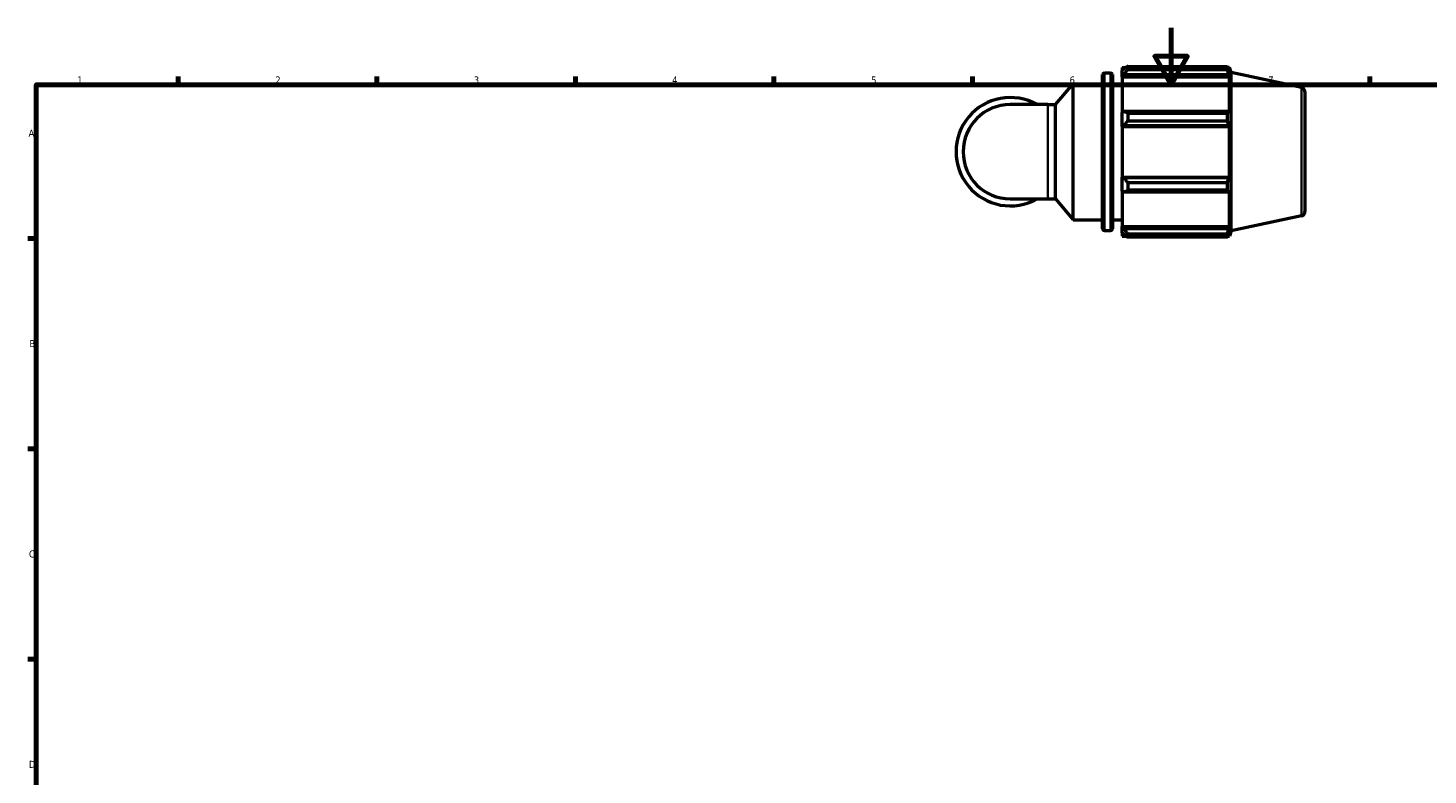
# Model space of a CAD drawing. Header units: millimetres. Extents: x 0 to 931, y 0 to 900.
# Tile 2 of 5: x 17 to 511, y 330 to 594. Entities that reach past the tile are written whole.
import ezdxf

# ---------------------------------------------------------------- set-up
doc = ezdxf.new("R2010")
doc.units = ezdxf.units.MM
for name, color, linetype, lineweight in [('Border (ISO)', 7, 'Continuous', 70), ('Visible (ISO)', 7, 'Continuous', 50), ('Visible Narrow (ISO)', 7, 'Continuous', 35)]:
    doc.layers.add(name, color=color, linetype=linetype, lineweight=lineweight)
doc.styles.add('Note Text (ISO)', font='tahoma.ttf')

# ---------------------------------------------------------------- blocks, each defined once
blk = doc.blocks.new('Borders Default Border')
at = {"layer": 'Border (ISO)'}
for p, q in [((70.08, 574), (70.08, 576.9)), ((140.17, 574), (140.17, 576.9)), ((210.25, 574), (210.25, 576.9)), ((280.33, 574), (280.33, 576.9)), ((350.42, 574), (350.42, 576.9)), ((490.58, 574), (490.58, 576.9)), ((20, 519.75), (17.1, 519.75)), ((20, 445.5), (17.1, 445.5)), ((20, 371.25), (17.1, 371.25))]:
    blk.add_line(p, q, dxfattribs=at)
at = {"layer": 'Border (ISO)', "flags": 128}
for points in [[(420.5, 594), (420.5, 574), (414.73, 584), (426.27, 584), (420.5, 574)], [(20, 20), (20, 574), (821, 574), (821, 20), (20, 20)]]:
    blk.add_lwpolyline(points, dxfattribs=at)
at = {"layer": 'Border (ISO)', "color": 232, "true_color": 0xca0064, "char_height": 2.5, "attachment_point": 7, "style": 'Note Text (ISO)'}
for s, insert in [('1', (34.48, 574.4)), ('2', (104.37, 574.4)), ('3', (174.43, 574.35)), ('4', (244.42, 574.4)), ('5', (314.64, 574.35)), ('6', (384.66, 574.35)), ('7', (454.77, 574.4)), ('A', (17.29, 555.62)), ('B', (17.59, 481.37)), ('C', (17.43, 407.08)), ('D', (17.43, 332.88))]:
    blk.add_mtext(s, dxfattribs=dict(at, insert=insert))

msp = doc.modelspace()

# ---------------------------------------------------------------- linework, layer by layer
at = {"layer": 'Visible (ISO)'}
for p, q in [((396.956, 578.181), (399.143, 578.181)), ((403.249, 580.101), (403.249, 579.028)), ((403.249, 580.101), (404.612, 580.101)), ((403.889, 579.639), (403.249, 579.028)), ((403.249, 577.022), (403.249, 579.028)), ((405.169, 580.45), (405.169, 579.293)), ((405.169, 580.45), (440.406, 580.45)), ((440.406, 579.293), (405.169, 579.293)), ((440.406, 579.293), (440.406, 580.45)), ((440.587, 580.101), (441.134, 580.101)), ((441.134, 578.723), (440.822, 579.639)), ((441.729, 578.267), (441.134, 580.101)), ((441.134, 578.723), (441.134, 580.101)), ((441.729, 522.414), (441.729, 578.267)), ((466.462, 573.01), (441.729, 578.267)), ((379.727, 566.965), (385.916, 574.341)), ((385.916, 526.341), (385.916, 574.341)), ((385.916, 574.341), (396.316, 574.341)), ((396.316, 523.141), (396.316, 577.541)), ((399.783, 577.541), (399.783, 523.141)), ((399.783, 574.341), (403.249, 574.341)), ((403.249, 577.022), (403.889, 577.59)), ((403.249, 576.738), (403.249, 577.022)), ((403.249, 576.738), (403.249, 564.23)), ((403.249, 576.738), (441.134, 576.738)), ((403.889, 577.59), (440.822, 577.59)), ((440.822, 577.59), (441.134, 576.738)), ((441.134, 564.082), (441.134, 576.738)), ((467.729, 571.445), (467.729, 529.236)), ((377.029, 566.965), (363.729, 566.965)), ((377.029, 566.965), (379.727, 566.965)), ((379.727, 533.716), (379.727, 566.965)), ((403.889, 564.526), (403.249, 564.23)), ((403.249, 559.386), (403.249, 564.23)), ((440.822, 564.526), (403.889, 564.526)), ((405.169, 563.97), (405.169, 561.176)), ((405.169, 563.97), (440.406, 563.97)), ((440.406, 561.176), (440.406, 563.97)), ((441.134, 564.082), (440.822, 564.526)), ((403.249, 559.386), (403.889, 559.578)), ((403.249, 559.29), (403.249, 559.386)), ((403.249, 559.29), (403.249, 541.392)), ((403.249, 559.29), (441.134, 559.29)), ((403.889, 559.578), (440.822, 559.578)), ((440.406, 561.176), (405.169, 561.176)), ((440.822, 559.578), (441.134, 559.29)), ((441.134, 541.392), (441.134, 559.29)), ((403.249, 541.295), (403.249, 541.392)), ((403.249, 541.392), (441.134, 541.392)), ((403.249, 536.451), (403.249, 541.295)), ((403.889, 541.103), (403.249, 541.295)), ((440.822, 541.103), (403.889, 541.103)), ((405.169, 539.505), (405.169, 536.712)), ((405.169, 539.505), (440.406, 539.505)), ((440.406, 536.712), (440.406, 539.505)), ((441.134, 541.392), (440.822, 541.103)), ((363.729, 533.716), (377.029, 533.716)), ((377.029, 533.716), (379.727, 533.716)), ((379.727, 533.716), (385.916, 526.341)), ((403.249, 536.451), (403.889, 536.156)), ((403.249, 536.451), (403.249, 523.943)), ((403.889, 536.156), (440.822, 536.156)), ((440.406, 536.712), (405.169, 536.712)), ((440.822, 536.156), (441.134, 536.599)), ((441.134, 523.943), (441.134, 536.599)), ((385.916, 526.341), (396.316, 526.341)), ((399.783, 526.341), (403.249, 526.341)), ((403.249, 523.659), (403.249, 523.943)), ((403.249, 523.943), (441.134, 523.943)), ((441.134, 523.943), (440.822, 523.092)), ((466.462, 527.671), (441.729, 522.414)), ((396.956, 522.501), (399.143, 522.501)), ((403.249, 521.653), (403.249, 523.659)), ((403.889, 523.092), (403.249, 523.659)), ((403.249, 521.653), (403.889, 521.042)), ((403.249, 521.653), (403.249, 520.581)), ((403.249, 520.581), (404.612, 520.581)), ((440.822, 523.092), (403.889, 523.092)), ((405.169, 521.388), (405.169, 520.231)), ((405.169, 521.388), (440.406, 521.388)), ((440.406, 520.231), (405.169, 520.231)), ((440.406, 520.231), (440.406, 521.388)), ((440.587, 520.581), (441.134, 520.581)), ((440.822, 521.042), (441.134, 521.958)), ((441.729, 522.414), (441.134, 520.581)), ((441.134, 520.581), (441.134, 521.958))]:
    msp.add_line(p, q, dxfattribs=at)
for centre, radius, start, end in [((396.956, 577.541), 0.64, 90, 180), ((399.143, 577.541), 0.64, 0, 90), ((363.729, 550.341), 19.118, 60.40815, 299.59185), ((466.129, 571.445), 1.6, 0, 78), ((363.729, 550.341), 16.625, 90, 270), ((466.129, 529.236), 1.6, 282, 0), ((396.956, 523.141), 0.64, 180, 270), ((399.143, 523.141), 0.64, 270, 0)]:
    msp.add_arc(centre, radius, start, end, dxfattribs=at)
for points, weights in [([(405.169, 580.45), (404.504, 580.036), (403.889, 579.639)], [1.01887259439, 1.01329853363, 1.00693231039]), ([(403.889, 577.59), (404.504, 578.424), (405.169, 579.293)], [1.00693231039, 1.01329853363, 1.01887259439]), ([(440.406, 580.45), (440.622, 580.036), (440.822, 579.639)], [1, 1.00143988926, 1.00206317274]), ([(440.822, 577.59), (440.622, 578.424), (440.406, 579.293)], [1.00206317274, 1.00143988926, 1]), ([(405.169, 563.97), (404.504, 564.253), (403.889, 564.526)], [1.01887259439, 1.01329853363, 1.00693231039]), ([(440.406, 563.97), (440.622, 564.253), (440.822, 564.526)], [1, 1.00143988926, 1.00206317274]), ([(403.889, 559.578), (404.504, 560.361), (405.169, 561.176)], [1.00693231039, 1.01329853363, 1.01887259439]), ([(440.822, 559.578), (440.622, 560.361), (440.406, 561.176)], [1.00206317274, 1.00143988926, 1]), ([(405.169, 539.505), (404.504, 540.32), (403.889, 541.103)], [1.01887259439, 1.01329853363, 1.00693231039]), ([(440.406, 539.505), (440.622, 540.32), (440.822, 541.103)], [1, 1.00143988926, 1.00206317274]), ([(403.889, 536.156), (404.504, 536.428), (405.169, 536.712)], [1.00693231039, 1.01329853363, 1.01887259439]), ([(440.822, 536.156), (440.622, 536.428), (440.406, 536.712)], [1.00206317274, 1.00143988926, 1]), ([(405.169, 521.388), (404.504, 522.257), (403.889, 523.092)], [1.01887259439, 1.01329853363, 1.00693231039]), ([(403.889, 521.042), (404.504, 520.645), (405.169, 520.231)], [1.00693231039, 1.01329853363, 1.01887259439]), ([(440.406, 521.388), (440.622, 522.257), (440.822, 523.092)], [1, 1.00143988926, 1.00206317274]), ([(440.822, 521.042), (440.622, 520.645), (440.406, 520.231)], [1.00206317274, 1.00143988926, 1])]:
    msp.add_rational_spline(points, weights, degree=2, dxfattribs=at)
at = {"layer": 'Visible Narrow (ISO)'}
for p, q in [((396.956, 577.838), (396.956, 522.843)), ((399.143, 522.843), (399.143, 577.838)), ((466.462, 527.95), (466.462, 572.731)), ((377.029, 533.921), (377.029, 566.76))]:
    msp.add_line(p, q, dxfattribs=at)

# ---------------------------------------------------------------- block references
msp.add_blockref('Borders Default Border', (0, 0))

doc.saveas('drawing.dxf')
